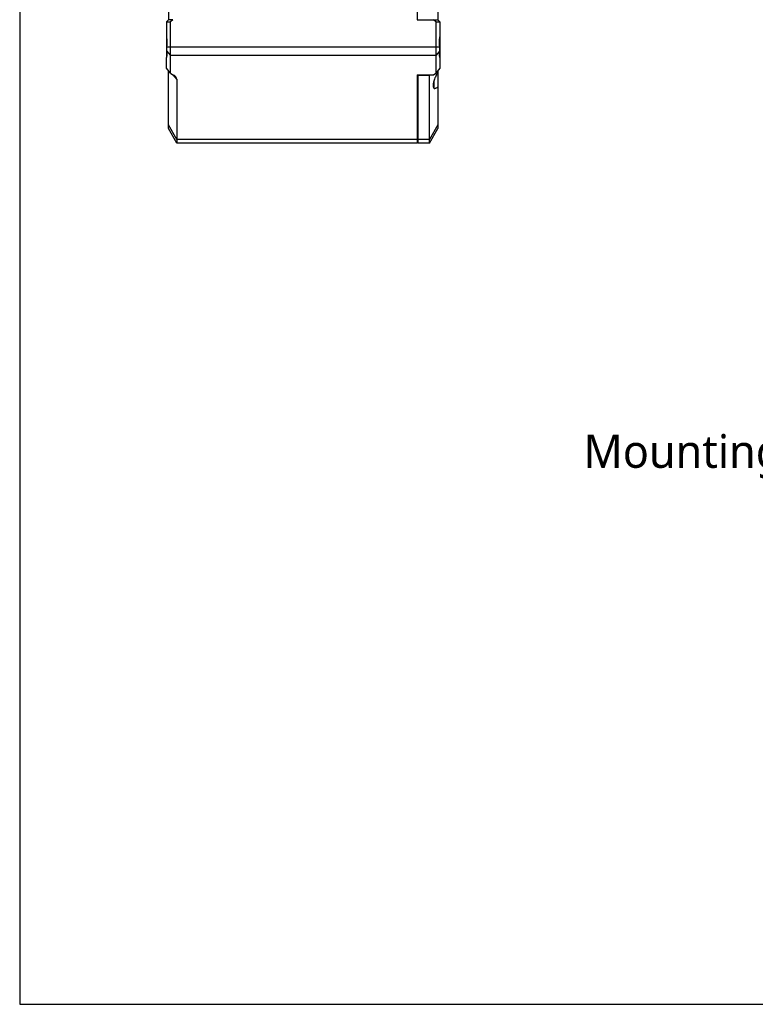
# Model space of a CAD drawing. Header units: millimetres. Extents: x 0 to 240, y 0 to 169.
# Tile 1 of 27: x 0 to 44, y 0 to 59. Entities that reach past the tile are written whole.
import ezdxf

# ---------------------------------------------------------------- set-up
doc = ezdxf.new("R2010")
doc.units = ezdxf.units.MM
doc.header["$LTSCALE"] = 32.67
doc.layers.get('0').update_dxf_attribs({"linetype": 'CONTINUOUS'})
doc.layers.add('00_COMPONENTS', color=7, linetype='CONTINUOUS')
doc.layers.add('51__DRAFT_DIMS', color=7, linetype='CONTINUOUS')
doc.styles.get("Standard").update_dxf_attribs({"font": '兰亭黑 GBK.TTF'})

msp = doc.modelspace()

# ---------------------------------------------------------------- linework, layer by layer
for p, q in [((0, 168.587), (0, 0)), ((0, 0), (239.6739, 0))]:
    msp.add_line(p, q)
at = {"layer": '00_COMPONENTS', "color": 7}
for p, q in [((23.9699, 116.4583), (23.9699, 59.4028)), ((8.9699, 115.4583), (8.9699, 59.4028)), ((25.2199, 115.4583), (25.2199, 59.4028)), ((8.9699, 59.4028), (8.8449, 59.2778)), ((8.8449, 59.2778), (9.0949, 59.2778)), ((8.8449, 59.2778), (8.8449, 57.1222)), ((9.2389, 59.4028), (8.9699, 59.4028)), ((9.2389, 59.4028), (9.0949, 59.2778)), ((9.0949, 56.1717), (9.0949, 59.2778)), ((23.9699, 59.4028), (25.2199, 59.4028)), ((25.0949, 59.2778), (24.951, 59.4028)), ((25.0949, 59.2778), (25.3449, 59.2778)), ((25.0949, 59.2778), (25.0949, 56.1717)), ((25.3449, 59.2778), (25.2199, 59.4028)), ((25.3449, 59.2778), (25.3449, 57.1222)), ((8.8449, 56.481), (8.8449, 57.1188)), ((25.3449, 57.1188), (25.3449, 56.481)), ((9.0949, 56.1717), (8.8449, 56.481)), ((25.3449, 56.481), (25.0949, 56.1717)), ((8.9699, 52.8333), (8.9699, 56.3263)), ((9.0949, 56.1717), (9.2389, 56.0833)), ((23.9699, 56.0833), (24.951, 56.0833)), ((23.9699, 56.0833), (23.9699, 51.9583)), ((24.0199, 56.0833), (24.0199, 51.9583)), ((24.0199, 56.0481), (24.7199, 56.0481)), ((24.7199, 56.0481), (24.7483, 56.0833)), ((24.7199, 51.9583), (24.7199, 56.0481)), ((24.951, 56.0833), (25.0949, 56.1717)), ((25.2199, 56.3263), (25.2199, 52.8333)), ((9.4699, 55.8001), (9.4699, 51.9583)), ((24.9699, 55.6673), (24.9699, 55.335)), ((9.4699, 51.9583), (8.9699, 52.8333)), ((24.7199, 51.9583), (25.2199, 52.8333)), ((23.9699, 51.9583), (9.4699, 51.9583)), ((23.9699, 52.1833), (24.0199, 52.1833)), ((24.7199, 51.9583), (24.0199, 51.9583))]:
    msp.add_line(p, q, dxfattribs=at)
at = {"layer": '00_COMPONENTS', "color": 4}
for p, q in [((8.8612, 57.7689), (25.3287, 57.7689)), ((8.8612, 57.5279), (9.0949, 57.2386)), ((25.0949, 57.2386), (9.0949, 57.2386)), ((25.3287, 57.5279), (25.0949, 57.2386)), ((9.2425, 56.0816), (9.4699, 55.8001)), ((23.9699, 55.7653), (24.0199, 55.7653)), ((24.9449, 55.5512), (24.9449, 55.3364)), ((9.4699, 52.1779), (8.9699, 53.0529)), ((25.2199, 53.0529), (24.7199, 52.1779)), ((23.9699, 52.337), (24.0199, 52.337)), ((23.9699, 52.1779), (9.4699, 52.1779)), ((24.7199, 52.1779), (24.0199, 52.1779))]:
    msp.add_line(p, q, dxfattribs=at)
at = {"layer": '00_COMPONENTS', "color": 7}
for centre, radius, start, end in [((25.1794, 55.3997), 0.2429, 193.003995, 196.095998), ((24.9449, 55.335), 0.025, 289.788538, 0)]:
    msp.add_arc(centre, radius, start, end, dxfattribs=at)
msp.add_ellipse((8.8941, 55.8001), major_axis=(0.5759, 0), ratio=0.6139406, start_param=0, end_param=0.9287723, dxfattribs=at)
for points, knots in [([(8.8449, 58.3758), (8.8659, 58.2771), (8.8888, 58.074), (8.8767, 57.8701), (8.8612, 57.7689)], [0, 0, 0, 0, 0.4964288, 1, 1, 1, 1]), ([(25.3287, 57.7689), (25.3132, 57.8701), (25.301, 58.074), (25.324, 58.2771), (25.3449, 58.3758)], [0, 0, 0, 0, 0.5035712, 1, 1, 1, 1]), ([(8.8612, 57.7689), (8.8549, 57.728), (8.8477, 57.6473), (8.8546, 57.5665), (8.8612, 57.5279)], [0, 0, 0, 0, 0.5134756, 1, 1, 1, 1]), ([(25.3287, 57.5279), (25.3353, 57.5665), (25.3421, 57.6473), (25.335, 57.728), (25.3287, 57.7689)], [0, 0, 0, 0, 0.4865242, 1, 1, 1, 1]), ([(8.8612, 57.5279), (8.8684, 57.4858), (8.8789, 57.406), (8.8825, 57.2937), (8.8729, 57.1984), (8.8561, 57.1423), (8.8449, 57.1188)], [0, 0, 0, 0, 0.3091657, 0.5813393, 0.8116444, 1, 1, 1, 1]), ([(25.3449, 57.1188), (25.3337, 57.1423), (25.317, 57.1984), (25.3073, 57.2937), (25.3109, 57.406), (25.3215, 57.4858), (25.3287, 57.5279)], [0, 0, 0, 0, 0.1883556, 0.4186607, 0.6908343, 1, 1, 1, 1]), ([(25.2199, 56.2171), (25.1743, 56.1492), (25.0908, 56.0019), (25.0097, 55.8065), (24.9624, 55.6452), (24.94, 55.5326), (24.9317, 55.433), (24.9366, 55.3716), (24.9427, 55.3451)], [0, 0, 0, 0, 0.2633717, 0.543285, 0.6788711, 0.8038746, 0.9123315, 1, 1, 1, 1]), ([(24.946, 55.3324), (24.9466, 55.3304), (24.949, 55.3226), (24.9518, 55.3149), (24.9542, 55.3094)], [0, 0, 0, 0, 0.260376, 1, 1, 1, 1]), ([(24.9542, 55.3094), (24.9552, 55.3072), (24.9591, 55.2988), (24.9637, 55.2908), (24.9676, 55.2853)], [0, 0, 0, 0, 0.2629114, 1, 1, 1, 1]), ([(24.9676, 55.2853), (24.9758, 55.2737), (24.9968, 55.2536), (25.0252, 55.2475), (25.0388, 55.2475)], [0, 0, 0, 0, 0.5109883, 1, 1, 1, 1]), ([(25.2199, 55.3511), (25.2043, 55.3357), (25.1738, 55.3081), (25.1269, 55.275), (25.0825, 55.2535), (25.0525, 55.2475), (25.0388, 55.2475)], [0, 0, 0, 0, 0.3089463, 0.5781131, 0.8070835, 1, 1, 1, 1])]:
    msp.add_open_spline(points, degree=3, knots=knots, dxfattribs=at)

# ---------------------------------------------------------------- texts
at = {"layer": '51__DRAFT_DIMS', "color": 3, "insert": (70.8577, 38.866), "char_height": 3, "attachment_point": 3, "line_spacing_factor": 0.9}
msp.add_mtext('\\A1;4-M5{\\fgdt|b0|i0|c134|p2;x\\F兰亭黑 GBK.TTF|c134;6\\P\\fRoboto|b0|i0|c0|p0;\\H0.666667x;Mounting hole not for camera}', dxfattribs=at)

doc.saveas('drawing.dxf')
